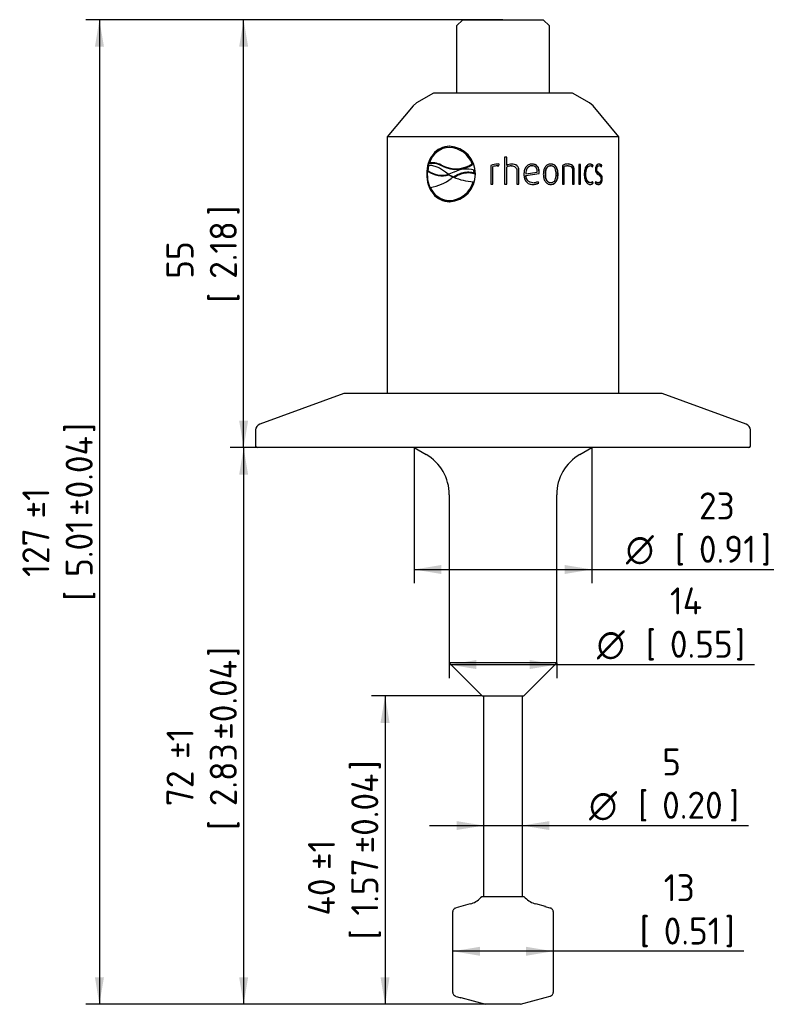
# Model space of a CAD drawing. Header units: millimetres. Extents: x 0 to 296, y -88 to 205.
# Tile 3 of 4: x 86 to 183, y 60 to 187. Entities that reach past the tile are written whole.
import ezdxf
from ezdxf.enums import TextEntityAlignment as Align

# ---------------------------------------------------------------- set-up
doc = ezdxf.new("R2010")
doc.units = ezdxf.units.MM
doc.layers.add('Default', color=7, linetype='Continuous')
doc.layers.add('SRD-HS-X3-20T', color=7, linetype='Continuous')
doc.styles.add('SEACAD_Solid_Edge_ISO', font='seiso.ttf')
doc.styles.add('SEACAD_Solid_Edge_ISO1_Symbols', font='semeci1.ttf')
doc.dimstyles.new('Rheonics_Publish', dxfattribs={"dimtxt": 3.5, "dimasz": 3.5, "dimexe": 1.75, "dimexo": 0, "dimgap": 0.875, "dimtad": 1, "dimdec": 1, "dimdsep": 46, "dimtxsty": 'SEACAD_Solid_Edge_ISO', "dimblk1": '_SE_FILLED', "dimblk2": '_SE_FILLED', "dimsah": 1, "dimcen": 1.75, "dimazin": 0, "dimtfac": 0.5, "dimtdec": 3, "dimtmove": 0, "dimatfit": 3, "dimfxl": 1, "dimarcsym": 0})

# ---------------------------------------------------------------- blocks, each defined once
blk = doc.blocks.new('SE1')
at = {"layer": 'SRD-HS-X3-20T', "color": 7, "linetype": 'Continuous'}
for p, q in [((143.46, 186.89), (142.66, 186.09)), ((142.66, 186.09), (142.66, 177.39)), ((143.46, 186.89), (153.86, 186.89)), ((154.66, 186.09), (153.86, 186.89)), ((154.66, 177.39), (154.66, 186.09)), ((139.66, 177.39), (137.48, 176.13)), ((157.66, 177.39), (139.66, 177.39)), ((159.84, 176.13), (157.66, 177.39)), ((137.48, 176.13), (137.02, 175.74)), ((160.31, 175.74), (159.84, 176.13)), ((137.02, 175.74), (133.66, 171.74)), ((163.66, 171.74), (160.31, 175.74)), ((163.66, 171.74), (133.66, 171.74)), ((133.66, 171.74), (133.66, 138.54)), ((163.66, 138.54), (163.66, 171.74)), ((139.21, 168.31), (139.16, 168.39)), ((144.57, 168.52), (144.53, 168.6)), ((144.74, 168.16), (144.69, 168.25)), ((147.96, 168.22), (147.96, 168.22)), ((148.11, 167.97), (148.17, 168.21)), ((149.14, 169.13), (148.86, 169.13)), ((148.86, 169.13), (148.86, 165.63)), ((149.14, 168.05), (149.14, 169.13)), ((149.14, 168.05), (149.14, 169.13)), ((149.78, 168.22), (149.78, 168.22)), ((158.69, 168.17), (158.48, 168.17)), ((158.48, 168.17), (158.48, 165.63)), ((158.63, 165.63), (158.63, 168.17)), ((158.69, 165.63), (158.69, 168.17)), ((138.86, 166.93), (138.79, 166.93)), ((139.04, 168), (138.93, 167.36)), ((138.98, 167.28), (138.93, 167.36)), ((140.93, 167.9), (140.88, 167.99)), ((141.59, 166.92), (141.23, 167.17)), ((141.67, 166.92), (141.59, 166.92)), ((141.64, 166.82), (141.6, 166.9)), ((141.68, 166.81), (141.63, 166.89)), ((141.63, 166.89), (142.25, 166.55)), ((142.32, 167.17), (141.67, 166.92)), ((144.95, 167.35), (144.91, 167.44)), ((144.94, 167.05), (144.91, 167.44)), ((144.99, 166.97), (144.94, 167.05)), ((144.99, 166.97), (144.95, 167.35)), ((147.09, 168.05), (147.08, 168.05)), ((147.08, 168.05), (147.08, 165.63)), ((147.09, 168.05), (147.09, 165.63)), ((147.36, 165.63), (147.36, 167.89)), ((147.93, 167.99), (147.92, 167.99)), ((147.92, 167.99), (148.11, 167.97)), ((147.98, 167.99), (147.97, 167.99)), ((147.98, 167.98), (148.12, 167.97)), ((149.14, 168.05), (149.14, 168.05)), ((149.14, 165.63), (149.14, 167.82)), ((149.14, 167.82), (149.14, 167.82)), ((149.14, 165.63), (149.14, 167.82)), ((149.74, 167.98), (149.75, 167.98)), ((150.45, 167.37), (150.45, 165.63)), ((150.71, 165.63), (150.71, 167.38)), ((150.71, 167.38), (150.73, 167.38)), ((150.73, 165.63), (150.73, 167.38)), ((151.6, 166.97), (151.62, 166.97)), ((151.61, 166.75), (153.32, 167.02)), ((151.62, 166.97), (153.1, 167.19)), ((151.63, 166.75), (153.36, 167.02)), ((152.39, 168), (152.42, 168)), ((153.32, 167.02), (153.33, 167.17)), ((153.32, 167.02), (153.36, 167.02)), ((153.33, 167.17), (153.36, 167.17)), ((153.36, 167.02), (153.36, 167.17)), ((154.1, 166.9), (154.14, 166.9)), ((154.8, 167.99), (154.85, 167.99)), ((155.74, 166.9), (155.78, 166.9)), ((156.35, 168.05), (156.35, 165.63)), ((156.53, 165.63), (156.53, 167.89)), ((156.53, 167.89), (156.59, 167.89)), ((156.59, 165.63), (156.59, 167.89)), ((157.05, 167.99), (157.1, 167.99)), ((157.67, 167.37), (157.67, 165.63)), ((157.83, 165.63), (157.83, 167.38)), ((157.83, 167.38), (157.89, 167.38)), ((157.89, 165.63), (157.89, 167.38)), ((159.31, 166.9), (159.38, 166.9)), ((159.85, 167.99), (159.93, 167.99)), ((160.18, 167.89), (160.23, 168.05)), ((160.23, 168.05), (160.31, 168.05)), ((160.25, 167.84), (160.31, 168.05)), ((160.71, 167.57), (160.79, 167.57)), ((161.02, 168), (161.11, 168)), ((161.33, 167.9), (161.37, 168.05)), ((161.37, 168.05), (161.46, 168.05)), ((161.4, 167.84), (161.46, 168.05)), ((141.68, 166.81), (142.2, 166.52)), ((142.23, 166.54), (141.96, 166.35)), ((142.25, 166.54), (142.25, 166.55)), ((144.85, 165.85), (144.8, 165.94)), ((147.08, 165.63), (147.36, 165.63)), ((148.86, 165.63), (149.14, 165.63)), ((150.45, 165.63), (150.73, 165.63)), ((151.61, 166.75), (151.63, 166.75)), ((152.51, 165.81), (152.53, 165.81)), ((153.25, 165.76), (153.16, 165.97)), ((153.28, 165.76), (153.19, 165.97)), ((153.25, 165.76), (153.28, 165.76)), ((154.8, 165.82), (154.85, 165.82)), ((156.35, 165.63), (156.59, 165.63)), ((157.67, 165.63), (157.89, 165.63)), ((158.48, 165.63), (158.69, 165.63)), ((159.85, 165.82), (159.93, 165.82)), ((160.23, 165.76), (160.18, 165.92)), ((160.23, 165.76), (160.31, 165.76)), ((160.31, 165.76), (160.25, 165.97)), ((160.65, 165.97), (160.59, 165.76)), ((160.93, 165.81), (161.01, 165.81)), ((161.42, 166.28), (161.5, 166.28)), ((139.38, 164.99), (139.43, 164.9)), ((141.79, 163.42), (141.75, 163.5)), ((128.06, 138.54), (117.19, 134.58)), ((169.26, 138.54), (128.06, 138.54)), ((180.14, 134.58), (169.26, 138.54)), ((116.66, 133.83), (116.66, 131.74)), ((180.66, 131.74), (180.66, 133.83)), ((180.46, 131.54), (116.86, 131.54)), ((137.17, 131.54), (138.71, 130.64)), ((158.61, 130.64), (160.16, 131.54)), ((141.71, 125.45), (141.71, 103.69)), ((155.61, 103.69), (155.61, 125.45)), ((155.61, 103.69), (141.71, 103.69)), ((141.71, 103.69), (145.96, 99.44)), ((151.36, 99.44), (155.61, 103.69)), ((145.96, 99.44), (151.36, 99.44)), ((146.15, 99.44), (146.15, 73.44)), ((151.17, 73.44), (151.17, 99.44)), ((145.91, 73.44), (145.77, 73.3)), ((151.41, 73.44), (145.91, 73.44)), ((151.55, 73.3), (151.41, 73.44)), ((142.17, 61.06), (142.17, 71.53)), ((143.19, 72.19), (142.61, 72.03)), ((144.43, 72.52), (143.19, 72.19)), ((154.14, 72.19), (152.9, 72.52)), ((154.09, 72.2), (154.72, 72.03)), ((155.15, 71.53), (155.15, 61.06)), ((143.15, 60.42), (143.22, 60.4)), ((143.22, 60.4), (146.41, 59.54)), ((150.91, 59.54), (154.1, 60.4)), ((154.11, 60.4), (154.75, 60.58)), ((150.91, 59.54), (146.41, 59.54))]:
    blk.add_line(p, q, dxfattribs=at)
for centre, radius, start, end in [((141.81, 167.61), 2.76, 91.231, 163.5035), ((141.57, 167), 3.52, 358.9216, 87.1523), ((141.63, 167.09), 3.27, 20.6282, 87.9368), ((139.36, 165.39), 3.01, 59.7007, 93.864), ((139.41, 165.31), 3, 59.7095, 93.9585), ((142.55, 171.53), 3.92, 244.7373, 303.1234), ((142.6, 171.45), 3.92, 244.7678, 303.0557), ((141.67, 167.01), 3.28, 20.6205, 27.5234), ((147.94, 166.02), 2.2, 89.576, 112.9945), ((147.95, 166.05), 2.17, 89.5774, 113.1406), ((148.03, 167.59), 0.64, 76.9468, 96.8834), ((149.81, 166.78), 1.44, 91.1524, 117.7582), ((157.11, 166.47), 1.76, 90.2342, 115.7841), ((159.83, 167.68), 0.542, 42.6372, 88.8417), ((159.91, 167.68), 0.547, 42.872, 88.8934), ((161, 167.74), 0.477, 39.3278, 88.9036), ((161.09, 167.74), 0.482, 39.5683, 88.9635), ((140.75, 169.95), 3.16, 234.7673, 285.4364), ((140.8, 169.86), 3.16, 234.835, 285.4653), ((141.57, 166.87), 3.52, 272.8429, 1.0754), ((143.94, 164.24), 3.34, 73.0967, 118.8063), ((147.9, 166.44), 1.55, 89.2618, 110.6306), ((149.75, 166.76), 1.23, 90.7154, 120.1091), ((149.76, 166.74), 1.24, 90.7015, 119.9273), ((157.04, 166.72), 1.27, 89.4512, 113.3271), ((157.09, 166.7), 1.29, 89.4505, 113.18), ((159.92, 167.54), 0.444, 42.0564, 88.1072), ((161.41, 167.52), 0.782, 176.5016, 241.8229), ((161.08, 167.59), 0.402, 37.6514, 86.6162), ((138.17, 171.38), 6.3, 280.1972, 306.9631), ((141.61, 166.81), 3.31, 272.3879, 344.7543), ((141.65, 166.73), 3.31, 272.3738, 344.7151), ((145.09, 172.74), 6.81, 245.5928, 267.6193), ((152.53, 167.16), 1.58, 268.7645, 297.2704), ((152.56, 167.18), 1.59, 268.766, 297.1012), ((152.55, 167.2), 1.39, 269.403, 297.8521), ((159.84, 166.11), 0.532, 270.7032, 317.818), ((159.91, 166.13), 0.55, 271.2504, 316.9844), ((159.92, 166.27), 0.443, 271.8421, 318.0009), ((161.04, 166.26), 0.675, 227.7703, 267.7197), ((160.98, 166.4), 0.592, 234.5849, 265.0523), ((161.06, 166.41), 0.598, 226.7217, 265.1085), ((160.79, 166.32), 0.568, 356.6017, 63.8658), ((141.79, 166.21), 2.71, 202.2902, 269.1219), ((141.83, 166.12), 2.71, 206.9853, 269.1543), ((117.46, 133.83), 0.8, 110, 180), ((179.86, 133.83), 0.8, 0, 70), ((116.86, 131.74), 0.2, 180, 270), ((180.46, 131.74), 0.2, 270, 0), ((135.71, 125.45), 6, 0, 60), ((161.61, 125.45), 6, 120, 180), ((143.65, 75.42), 3, 285, 315), ((153.67, 75.42), 3, 225, 255), ((148.27, 76.95), 17.34, 250.9368, 253.0468)]:
    blk.add_arc(centre, radius, start, end, dxfattribs=at)
blk.add_ellipse((154.59, 61.04), major_axis=(-0.131, 0.482), ratio=0.35526, start_param=3.12959, end_param=3.309107, dxfattribs=at)
for points, knots in [([(141.75, 170.52), (141.33, 170.5), (140.92, 170.42), (140.2, 170.06), (139.87, 169.8), (139.35, 169.14), (139.14, 168.74), (138.86, 167.87), (138.8, 167.4), (138.79, 166.93)], [0, 0, 0, 0, 0.25, 0.25, 0.5, 0.5, 0.75, 0.75, 1, 1, 1, 1]), ([(141.79, 170.52), (141.37, 170.5), (140.97, 170.42), (140.25, 170.06), (139.92, 169.79), (139.4, 169.13), (139.2, 168.73), (138.93, 167.87), (138.87, 167.4), (138.86, 166.93)], [0, 0, 0, 0, 0.25, 0.25, 0.5, 0.5, 0.75, 0.75, 1, 1, 1, 1]), ([(150.71, 167.38), (150.71, 167.44), (150.71, 167.5), (150.69, 167.62), (150.67, 167.68), (150.61, 167.84), (150.54, 167.94), (150.35, 168.09), (150.24, 168.14), (150.01, 168.2), (149.9, 168.22), (149.78, 168.22)], [0, 0, 0, 0, 0.125, 0.125, 0.25, 0.25, 0.5, 0.5, 0.75, 0.75, 1, 1, 1, 1]), ([(150.73, 167.38), (150.73, 167.44), (150.72, 167.5), (150.7, 167.62), (150.69, 167.68), (150.64, 167.79), (150.61, 167.84), (150.54, 167.94), (150.5, 167.98), (150.36, 168.09), (150.25, 168.14), (150.02, 168.2), (149.9, 168.22), (149.78, 168.22)], [0, 0, 0, 0, 0.125, 0.125, 0.25, 0.25, 0.375, 0.375, 0.5, 0.5, 0.75, 0.75, 1, 1, 1, 1]), ([(152.42, 168.22), (152.34, 168.22), (152.26, 168.21), (152.11, 168.18), (152.04, 168.15), (151.83, 168.05), (151.71, 167.94), (151.52, 167.68), (151.46, 167.53), (151.4, 167.3), (151.39, 167.22), (151.37, 167.06), (151.37, 166.98), (151.37, 166.9)], [0, 0, 0, 0, 0.125, 0.125, 0.25, 0.25, 0.5, 0.5, 0.75, 0.75, 0.875, 0.875, 1, 1, 1, 1]), ([(153.33, 167.17), (153.33, 167.24), (153.32, 167.3), (153.31, 167.44), (153.29, 167.51), (153.24, 167.7), (153.18, 167.82), (153.01, 168.02), (152.9, 168.1), (152.72, 168.18), (152.65, 168.19), (152.52, 168.22), (152.46, 168.22), (152.39, 168.22)], [0, 0, 0, 0, 0.125, 0.125, 0.25, 0.25, 0.5, 0.5, 0.75, 0.75, 0.875, 0.875, 1, 1, 1, 1]), ([(153.36, 167.17), (153.36, 167.24), (153.36, 167.31), (153.34, 167.44), (153.33, 167.51), (153.27, 167.7), (153.21, 167.82), (153.04, 168.03), (152.93, 168.1), (152.74, 168.18), (152.68, 168.19), (152.55, 168.22), (152.48, 168.22), (152.42, 168.22)], [0, 0, 0, 0, 0.125, 0.125, 0.25, 0.25, 0.5, 0.5, 0.75, 0.75, 0.875, 0.875, 1, 1, 1, 1]), ([(154.85, 168.22), (154.77, 168.22), (154.7, 168.21), (154.56, 168.18), (154.49, 168.16), (154.29, 168.05), (154.18, 167.94), (154.02, 167.68), (153.96, 167.53), (153.91, 167.3), (153.9, 167.22), (153.88, 167.06), (153.88, 166.98), (153.88, 166.9)], [0, 0, 0, 0, 0.125, 0.125, 0.25, 0.25, 0.5, 0.5, 0.75, 0.75, 0.875, 0.875, 1, 1, 1, 1]), ([(155.74, 166.9), (155.74, 166.98), (155.73, 167.06), (155.72, 167.22), (155.71, 167.3), (155.68, 167.45), (155.65, 167.52), (155.6, 167.67), (155.57, 167.74), (155.49, 167.87), (155.44, 167.93), (155.34, 168.04), (155.28, 168.08), (155.16, 168.15), (155.09, 168.18), (154.95, 168.21), (154.88, 168.22), (154.8, 168.22)], [0, 0, 0, 0, 0.125, 0.125, 0.25, 0.25, 0.375, 0.375, 0.5, 0.5, 0.625, 0.625, 0.75, 0.75, 0.875, 0.875, 1, 1, 1, 1]), ([(155.78, 166.9), (155.78, 166.98), (155.78, 167.06), (155.77, 167.22), (155.75, 167.3), (155.72, 167.45), (155.7, 167.52), (155.65, 167.67), (155.61, 167.74), (155.54, 167.87), (155.49, 167.93), (155.38, 168.04), (155.33, 168.08), (155.2, 168.15), (155.13, 168.18), (154.99, 168.21), (154.92, 168.22), (154.85, 168.22)], [0, 0, 0, 0, 0.125, 0.125, 0.25, 0.25, 0.375, 0.375, 0.5, 0.5, 0.625, 0.625, 0.75, 0.75, 0.875, 0.875, 1, 1, 1, 1]), ([(157.83, 167.38), (157.83, 167.44), (157.82, 167.5), (157.81, 167.62), (157.8, 167.68), (157.76, 167.79), (157.74, 167.85), (157.68, 167.94), (157.64, 167.99), (157.53, 168.1), (157.44, 168.15), (157.25, 168.21), (157.15, 168.22), (157.05, 168.22)], [0, 0, 0, 0, 0.125, 0.125, 0.25, 0.25, 0.375, 0.375, 0.5, 0.5, 0.75, 0.75, 1, 1, 1, 1]), ([(157.89, 167.38), (157.89, 167.44), (157.89, 167.5), (157.87, 167.62), (157.86, 167.68), (157.82, 167.79), (157.8, 167.85), (157.74, 167.94), (157.7, 167.99), (157.59, 168.1), (157.5, 168.15), (157.3, 168.21), (157.2, 168.22), (157.1, 168.22)], [0, 0, 0, 0, 0.125, 0.125, 0.25, 0.25, 0.375, 0.375, 0.5, 0.5, 0.75, 0.75, 1, 1, 1, 1]), ([(159.92, 168.22), (159.86, 168.22), (159.81, 168.21), (159.71, 168.18), (159.66, 168.15), (159.51, 168.04), (159.42, 167.94), (159.29, 167.68), (159.25, 167.53), (159.21, 167.3), (159.2, 167.22), (159.18, 167.06), (159.18, 166.98), (159.18, 166.9)], [0, 0, 0, 0, 0.125, 0.125, 0.25, 0.25, 0.5, 0.5, 0.75, 0.75, 0.875, 0.875, 1, 1, 1, 1]), ([(161.09, 168.22), (161.04, 168.22), (160.98, 168.21), (160.88, 168.16), (160.82, 168.12), (160.73, 168.01), (160.69, 167.93), (160.65, 167.8), (160.64, 167.76), (160.63, 167.66), (160.63, 167.61), (160.62, 167.57)], [0, 0, 0, 0, 0.25, 0.25, 0.5, 0.5, 0.75, 0.75, 0.875, 0.875, 1, 1, 1, 1]), ([(138.79, 166.93), (138.8, 166.46), (138.86, 165.99), (139.14, 165.12), (139.34, 164.73), (139.88, 164.06), (140.2, 163.8), (140.93, 163.44), (141.33, 163.36), (141.75, 163.35)], [0, 0, 0, 0, 0.25, 0.25, 0.5, 0.5, 0.75, 0.75, 1, 1, 1, 1]), ([(138.86, 166.93), (138.87, 166.46), (138.93, 165.99), (139.2, 165.13), (139.41, 164.73), (139.93, 164.07), (140.25, 163.8), (140.97, 163.44), (141.38, 163.36), (141.79, 163.35)], [0, 0, 0, 0, 0.25, 0.25, 0.5, 0.5, 0.75, 0.75, 1, 1, 1, 1]), ([(141.23, 167.17), (141.06, 167.3), (140.89, 167.42), (140.53, 167.64), (140.34, 167.74), (139.97, 167.9), (139.78, 167.96), (139.5, 168.01), (139.41, 168.02), (139.22, 168.02), (139.13, 168.01), (139.04, 168)], [0, 0, 0, 0, 0.25, 0.25, 0.5, 0.5, 0.75, 0.75, 0.875, 0.875, 1, 1, 1, 1]), ([(142.25, 166.55), (142.35, 166.61), (142.45, 166.68), (142.65, 166.79), (142.76, 166.85), (143.08, 166.99), (143.3, 167.07), (143.64, 167.15), (143.76, 167.17), (143.99, 167.2), (144.11, 167.2), (144.35, 167.19), (144.47, 167.18), (144.65, 167.14), (144.71, 167.13), (144.83, 167.09), (144.88, 167.07), (144.94, 167.05)], [0, 0, 0, 0, 0.125, 0.125, 0.25, 0.25, 0.5, 0.5, 0.625, 0.625, 0.75, 0.75, 0.875, 0.875, 0.9375, 0.9375, 1, 1, 1, 1]), ([(142.35, 166.51), (142.43, 166.56), (142.51, 166.61), (142.69, 166.71), (142.8, 166.76), (143.12, 166.91), (143.34, 166.99), (143.68, 167.07), (143.8, 167.09), (144.04, 167.12), (144.16, 167.12), (144.4, 167.11), (144.52, 167.1), (144.7, 167.06), (144.75, 167.04), (144.87, 167.01), (144.93, 166.99), (144.99, 166.97)], [0.026446, 0.026446, 0.026446, 0.026446, 0.125, 0.125, 0.25, 0.25, 0.5, 0.5, 0.625, 0.625, 0.75, 0.75, 0.875, 0.875, 0.9375, 0.9375, 1, 1, 1, 1]), ([(149.75, 167.98), (149.84, 167.98), (149.93, 167.97), (150.1, 167.93), (150.18, 167.89), (150.32, 167.78), (150.37, 167.71), (150.44, 167.55), (150.45, 167.46), (150.45, 167.37)], [0, 0, 0, 0, 0.25, 0.25, 0.5, 0.5, 0.75, 0.75, 1, 1, 1, 1]), ([(151.37, 166.9), (151.37, 166.82), (151.37, 166.74), (151.39, 166.57), (151.4, 166.49), (151.47, 166.25), (151.54, 166.09), (151.75, 165.83), (151.89, 165.73), (152.12, 165.64), (152.2, 165.62), (152.36, 165.59), (152.44, 165.58), (152.52, 165.58)], [0, 0, 0, 0, 0.125, 0.125, 0.25, 0.25, 0.5, 0.5, 0.75, 0.75, 0.875, 0.875, 1, 1, 1, 1]), ([(152.39, 168), (152.27, 168), (152.15, 167.97), (151.94, 167.86), (151.85, 167.77), (151.72, 167.56), (151.67, 167.45), (151.61, 167.21), (151.6, 167.09), (151.6, 166.97)], [0, 0, 0, 0, 0.25, 0.25, 0.5, 0.5, 0.75, 0.75, 1, 1, 1, 1]), ([(152.42, 168), (152.3, 168), (152.18, 167.97), (151.96, 167.86), (151.87, 167.77), (151.74, 167.56), (151.69, 167.45), (151.63, 167.21), (151.62, 167.09), (151.62, 166.97)], [0, 0, 0, 0, 0.25, 0.25, 0.5, 0.5, 0.75, 0.75, 1, 1, 1, 1]), ([(153.1, 167.19), (153.1, 167.29), (153.09, 167.39), (153.04, 167.59), (153, 167.69), (152.88, 167.85), (152.8, 167.91), (152.62, 167.98), (152.52, 168), (152.42, 168)], [0, 0, 0, 0, 0.25, 0.25, 0.5, 0.5, 0.75, 0.75, 1, 1, 1, 1]), ([(153.88, 166.9), (153.88, 166.83), (153.88, 166.75), (153.9, 166.59), (153.91, 166.51), (153.94, 166.36), (153.97, 166.28), (154.02, 166.14), (154.06, 166.07), (154.14, 165.94), (154.19, 165.87), (154.3, 165.77), (154.36, 165.72), (154.49, 165.65), (154.56, 165.62), (154.7, 165.59), (154.77, 165.58), (154.85, 165.58)], [0, 0, 0, 0, 0.125, 0.125, 0.25, 0.25, 0.375, 0.375, 0.5, 0.5, 0.625, 0.625, 0.75, 0.75, 0.875, 0.875, 1, 1, 1, 1]), ([(154.8, 167.99), (154.75, 167.99), (154.69, 167.98), (154.58, 167.95), (154.53, 167.93), (154.38, 167.83), (154.3, 167.74), (154.19, 167.52), (154.15, 167.4), (154.11, 167.15), (154.1, 167.03), (154.1, 166.9)], [0, 0, 0, 0, 0.125, 0.125, 0.25, 0.25, 0.5, 0.5, 0.75, 0.75, 1, 1, 1, 1]), ([(154.1, 166.9), (154.1, 166.78), (154.11, 166.65), (154.15, 166.41), (154.19, 166.29), (154.3, 166.07), (154.38, 165.98), (154.52, 165.88), (154.58, 165.86), (154.69, 165.82), (154.75, 165.82), (154.8, 165.82)], [0, 0, 0, 0, 0.25, 0.25, 0.5, 0.5, 0.75, 0.75, 0.875, 0.875, 1, 1, 1, 1]), ([(154.85, 167.99), (154.79, 167.99), (154.73, 167.98), (154.62, 167.95), (154.57, 167.93), (154.42, 167.83), (154.34, 167.74), (154.23, 167.52), (154.19, 167.4), (154.15, 167.15), (154.14, 167.03), (154.14, 166.9)], [0, 0, 0, 0, 0.125, 0.125, 0.25, 0.25, 0.5, 0.5, 0.75, 0.75, 1, 1, 1, 1]), ([(154.14, 166.9), (154.14, 166.78), (154.15, 166.65), (154.19, 166.41), (154.22, 166.29), (154.34, 166.07), (154.42, 165.98), (154.56, 165.88), (154.62, 165.86), (154.73, 165.82), (154.79, 165.82), (154.85, 165.82)], [0, 0, 0, 0, 0.25, 0.25, 0.5, 0.5, 0.75, 0.75, 0.875, 0.875, 1, 1, 1, 1]), ([(154.8, 165.58), (154.88, 165.58), (154.95, 165.59), (155.09, 165.62), (155.16, 165.65), (155.34, 165.76), (155.45, 165.87), (155.61, 166.13), (155.66, 166.28), (155.71, 166.51), (155.72, 166.59), (155.73, 166.75), (155.74, 166.83), (155.74, 166.9)], [0, 0, 0, 0, 0.125, 0.125, 0.25, 0.25, 0.5, 0.5, 0.75, 0.75, 0.875, 0.875, 1, 1, 1, 1]), ([(155.54, 166.9), (155.54, 167.03), (155.53, 167.15), (155.49, 167.4), (155.45, 167.52), (155.35, 167.74), (155.27, 167.83), (155.12, 167.93), (155.07, 167.95), (154.96, 167.98), (154.9, 167.99), (154.85, 167.99)], [0, 0, 0, 0, 0.25, 0.25, 0.5, 0.5, 0.75, 0.75, 0.875, 0.875, 1, 1, 1, 1]), ([(154.85, 165.82), (154.9, 165.82), (154.96, 165.82), (155.07, 165.86), (155.12, 165.88), (155.27, 165.97), (155.35, 166.07), (155.45, 166.29), (155.49, 166.41), (155.53, 166.65), (155.54, 166.78), (155.54, 166.9)], [0, 0, 0, 0, 0.125, 0.125, 0.25, 0.25, 0.5, 0.5, 0.75, 0.75, 1, 1, 1, 1]), ([(154.85, 165.58), (154.92, 165.58), (154.99, 165.59), (155.13, 165.62), (155.2, 165.65), (155.39, 165.76), (155.5, 165.87), (155.65, 166.13), (155.71, 166.28), (155.75, 166.51), (155.77, 166.59), (155.78, 166.75), (155.78, 166.83), (155.78, 166.9)], [0, 0, 0, 0, 0.125, 0.125, 0.25, 0.25, 0.5, 0.5, 0.75, 0.75, 0.875, 0.875, 1, 1, 1, 1]), ([(157.1, 167.99), (157.18, 167.99), (157.25, 167.98), (157.39, 167.94), (157.46, 167.9), (157.56, 167.78), (157.61, 167.71), (157.66, 167.55), (157.67, 167.46), (157.67, 167.37)], [0, 0, 0, 0, 0.25, 0.25, 0.5, 0.5, 0.75, 0.75, 1, 1, 1, 1]), ([(159.18, 166.9), (159.18, 166.82), (159.18, 166.74), (159.2, 166.59), (159.21, 166.51), (159.25, 166.28), (159.29, 166.13), (159.39, 165.93), (159.43, 165.87), (159.51, 165.77), (159.56, 165.73), (159.65, 165.65), (159.71, 165.63), (159.81, 165.59), (159.86, 165.58), (159.92, 165.58)], [0, 0, 0, 0, 0.125, 0.125, 0.25, 0.25, 0.5, 0.5, 0.625, 0.625, 0.75, 0.75, 0.875, 0.875, 1, 1, 1, 1]), ([(159.31, 166.9), (159.31, 167.03), (159.32, 167.16), (159.35, 167.4), (159.38, 167.52), (159.47, 167.74), (159.54, 167.83), (159.65, 167.92), (159.69, 167.95), (159.77, 167.98), (159.81, 167.98), (159.85, 167.99)], [0, 0, 0, 0, 0.25, 0.25, 0.5, 0.5, 0.75, 0.75, 0.875, 0.875, 1, 1, 1, 1]), ([(159.85, 165.82), (159.77, 165.83), (159.69, 165.86), (159.54, 165.98), (159.47, 166.07), (159.38, 166.29), (159.35, 166.41), (159.32, 166.65), (159.31, 166.78), (159.31, 166.9)], [0, 0, 0, 0, 0.25, 0.25, 0.5, 0.5, 0.75, 0.75, 1, 1, 1, 1]), ([(159.38, 166.9), (159.38, 167.03), (159.39, 167.16), (159.42, 167.4), (159.46, 167.53), (159.52, 167.69), (159.55, 167.74), (159.61, 167.82), (159.65, 167.86), (159.72, 167.92), (159.76, 167.95), (159.85, 167.98), (159.89, 167.98), (159.93, 167.99)], [0, 0, 0, 0, 0.25, 0.25, 0.5, 0.5, 0.625, 0.625, 0.75, 0.75, 0.875, 0.875, 1, 1, 1, 1]), ([(159.93, 165.82), (159.85, 165.83), (159.76, 165.86), (159.61, 165.98), (159.55, 166.07), (159.46, 166.29), (159.42, 166.41), (159.39, 166.65), (159.38, 166.78), (159.38, 166.9)], [0, 0, 0, 0, 0.25, 0.25, 0.5, 0.5, 0.75, 0.75, 1, 1, 1, 1]), ([(160.71, 167.57), (160.71, 167.63), (160.72, 167.69), (160.76, 167.81), (160.78, 167.86), (160.84, 167.93), (160.88, 167.96), (160.95, 167.99), (160.99, 167.99), (161.02, 168)], [0, 0, 0, 0, 0.25, 0.25, 0.5, 0.5, 0.75, 0.75, 1, 1, 1, 1]), ([(161.02, 167.04), (160.95, 167.09), (160.88, 167.14), (160.78, 167.26), (160.76, 167.31), (160.72, 167.43), (160.71, 167.5), (160.71, 167.57)], [0, 0, 0, 0, 0.5, 0.5, 0.75, 0.75, 1, 1, 1, 1]), ([(160.79, 167.57), (160.79, 167.63), (160.81, 167.69), (160.84, 167.81), (160.87, 167.86), (160.93, 167.93), (160.96, 167.96), (161.03, 167.99), (161.07, 167.99), (161.11, 168)], [0, 0, 0, 0, 0.25, 0.25, 0.5, 0.5, 0.75, 0.75, 1, 1, 1, 1]), ([(161.11, 167.04), (161.03, 167.09), (160.96, 167.14), (160.87, 167.26), (160.84, 167.31), (160.8, 167.43), (160.79, 167.5), (160.79, 167.57)], [0, 0, 0, 0, 0.5, 0.5, 0.75, 0.75, 1, 1, 1, 1]), ([(161.42, 166.28), (161.42, 166.38), (161.41, 166.47), (161.37, 166.65), (161.34, 166.73), (161.26, 166.85), (161.21, 166.89), (161.12, 166.97), (161.07, 167.01), (161.02, 167.04)], [0, 0, 0, 0, 0.25, 0.25, 0.5, 0.5, 0.75, 0.75, 1, 1, 1, 1]), ([(161.5, 166.28), (161.5, 166.38), (161.49, 166.47), (161.45, 166.65), (161.42, 166.73), (161.34, 166.85), (161.3, 166.89), (161.2, 166.97), (161.15, 167.01), (161.11, 167.04)], [0, 0, 0, 0, 0.25, 0.25, 0.5, 0.5, 0.75, 0.75, 1, 1, 1, 1]), ([(152.51, 165.81), (152.39, 165.82), (152.27, 165.84), (152.04, 165.92), (151.94, 165.98), (151.77, 166.16), (151.71, 166.28), (151.66, 166.45), (151.64, 166.51), (151.62, 166.63), (151.62, 166.69), (151.61, 166.75)], [0, 0, 0, 0, 0.25, 0.25, 0.5, 0.5, 0.75, 0.75, 0.875, 0.875, 1, 1, 1, 1]), ([(152.53, 165.81), (152.41, 165.82), (152.29, 165.84), (152.07, 165.92), (151.96, 165.98), (151.8, 166.16), (151.74, 166.27), (151.68, 166.45), (151.66, 166.51), (151.64, 166.63), (151.64, 166.69), (151.63, 166.75)], [0, 0, 0, 0, 0.25, 0.25, 0.5, 0.5, 0.75, 0.75, 0.875, 0.875, 1, 1, 1, 1]), ([(160.93, 165.58), (160.99, 165.58), (161.05, 165.59), (161.16, 165.64), (161.22, 165.68), (161.31, 165.8), (161.35, 165.88), (161.39, 166.02), (161.4, 166.07), (161.42, 166.17), (161.42, 166.23), (161.42, 166.28)], [0, 0, 0, 0, 0.25, 0.25, 0.5, 0.5, 0.75, 0.75, 0.875, 0.875, 1, 1, 1, 1]), ([(161.35, 166.29), (161.35, 166.21), (161.34, 166.14), (161.3, 166.01), (161.28, 165.96), (161.21, 165.88), (161.17, 165.85), (161.09, 165.82), (161.05, 165.81), (161.01, 165.81)], [0, 0, 0, 0, 0.25, 0.25, 0.5, 0.5, 0.75, 0.75, 1, 1, 1, 1]), ([(161.01, 165.58), (161.07, 165.58), (161.13, 165.59), (161.25, 165.64), (161.3, 165.68), (161.4, 165.8), (161.44, 165.88), (161.48, 166.02), (161.49, 166.07), (161.5, 166.17), (161.5, 166.23), (161.5, 166.28)], [0, 0, 0, 0, 0.25, 0.25, 0.5, 0.5, 0.75, 0.75, 0.875, 0.875, 1, 1, 1, 1]), ([(142.58, 72.02), (142.55, 72.01), (142.51, 71.99), (142.41, 71.94), (142.3, 71.86), (142.21, 71.74), (142.18, 71.63), (142.17, 71.57), (142.17, 71.53)], [0, 0, 0, 0, 0.10121, 0.212736, 0.462553, 0.731071, 0.866066, 1, 1, 1, 1]), ([(155.15, 71.53), (155.15, 71.57), (155.15, 71.63), (155.11, 71.74), (155.03, 71.86), (154.91, 71.94), (154.81, 71.99), (154.77, 72.01), (154.75, 72.02)], [0, 0, 0, 0, 0.133934, 0.268929, 0.537447, 0.787264, 0.89879, 1, 1, 1, 1]), ([(142.17, 61.06), (142.17, 61.03), (142.18, 60.97), (142.21, 60.85), (142.3, 60.73), (142.41, 60.65), (142.51, 60.6), (142.55, 60.59), (142.58, 60.58)], [0, 0, 0, 0, 0.13388, 0.268865, 0.537485, 0.787379, 0.898858, 1, 1, 1, 1]), ([(154.75, 60.58), (154.77, 60.59), (154.81, 60.6), (154.91, 60.65), (155.03, 60.73), (155.11, 60.85), (155.15, 60.97), (155.15, 61.03), (155.15, 61.06)], [0, 0, 0, 0, 0.101142, 0.212621, 0.462515, 0.731135, 0.86612, 1, 1, 1, 1])]:
    blk.add_open_spline(points, degree=3, knots=knots, dxfattribs=at)
for points in [[(141.6, 166.9), (141.61, 166.89), (141.63, 166.89)], [(141.64, 166.82), (141.66, 166.81), (141.68, 166.81)], [(142.27, 166.54), (142.25, 166.54), (142.23, 166.54)]]:
    blk.add_open_spline(points, degree=2, dxfattribs=at)
blk = doc.blocks.new('DMBLK41')
at = {"layer": 'Default', "linetype": 'Continuous'}
for points in [[(142.65, 82.08), (146.15, 82.66), (142.65, 83.24)], [(154.67, 82.08), (154.67, 83.24), (151.17, 82.66)]]:
    blk.add_hatch(color=7, dxfattribs=at).paths.add_polyline_path(points)
at = {"layer": 'Default', "color": 7, "linetype": 'Continuous'}
blk.add_line((139.15, 82.66), (180.42, 82.66), dxfattribs=at)
for s, style, p in [('5', 'SEACAD_Solid_Edge_ISO', (169.25, 92.64)), ('O', 'SEACAD_Solid_Edge_ISO1_Symbols', (159.8, 87.04)), ('[', 'SEACAD_Solid_Edge_ISO', (166.15, 87.04)), ('0.20', 'SEACAD_Solid_Edge_ISO', (169.25, 87.04)), (']', 'SEACAD_Solid_Edge_ISO', (177.92, 87.04))]:
    blk.add_text(s, height=3.5, dxfattribs=dict(at, style=style)).set_placement(p, align=Align.TOP_LEFT)
blk = doc.blocks.new('_SE_FILLED')
at = {"color": 0}
blk.add_line((0, 0), (-1, 0), dxfattribs=at)
blk.add_solid([(0, 0), (-1, -0.1665), (-1, 0.1665), (0, 0)], dxfattribs=at)
blk = doc.blocks.new('DMBLK42')
at = {"layer": 'Default', "linetype": 'Continuous'}
for points in [[(145.21, 102.9), (145.21, 104.07), (141.71, 103.48)], [(152.11, 102.9), (155.61, 103.48), (152.11, 104.07)]]:
    blk.add_hatch(color=7, dxfattribs=at).paths.add_polyline_path(points)
at = {"layer": 'Default', "color": 7, "linetype": 'Continuous'}
for p, q in [((141.71, 103.69), (141.71, 101.73)), ((141.71, 103.48), (181.18, 103.48)), ((155.61, 103.69), (155.61, 101.73))]:
    blk.add_line(p, q, dxfattribs=at)
for s, style, p in [('14', 'SEACAD_Solid_Edge_ISO', (170.25, 113.46)), ('O', 'SEACAD_Solid_Edge_ISO1_Symbols', (160.8, 107.86)), ('[', 'SEACAD_Solid_Edge_ISO', (167.14, 107.86)), ('0.55', 'SEACAD_Solid_Edge_ISO', (170.25, 107.86)), (']', 'SEACAD_Solid_Edge_ISO', (178.68, 107.86))]:
    blk.add_text(s, height=3.5, dxfattribs=dict(at, style=style)).set_placement(p, align=Align.TOP_LEFT)
blk = doc.blocks.new('DMBLK43')
at = {"layer": 'Default', "linetype": 'Continuous'}
for points in [[(114.53, 183.39), (115.69, 183.39), (115.11, 186.89)], [(114.53, 135.04), (115.11, 131.54), (115.69, 135.04)]]:
    blk.add_hatch(color=7, dxfattribs=at).paths.add_polyline_path(points)
at = {"layer": 'Default', "color": 7, "linetype": 'Continuous'}
for p, q in [((148.66, 186.89), (113.36, 186.89)), ((115.11, 131.54), (115.11, 186.89)), ((116.86, 131.54), (113.36, 131.54))]:
    blk.add_line(p, q, dxfattribs=at)
at = {"layer": 'Default', "color": 7, "linetype": 'Continuous', "style": 'SEACAD_Solid_Edge_ISO'}
for s, p in [(']', (110.73, 161.56)), ('2.18', (110.73, 153.37)), ('55', (105.13, 153.37)), ('[', (110.73, 150.27))]:
    blk.add_text(s, height=3.5, rotation=90, dxfattribs=at).set_placement(p, align=Align.TOP_LEFT)
blk = doc.blocks.new('DMBLK46')
at = {"layer": 'Default', "linetype": 'Continuous'}
for points in [[(95.87, 183.39), (97.04, 183.39), (96.45, 186.89)], [(95.87, 63.04), (96.45, 59.54), (97.04, 63.04)]]:
    blk.add_hatch(color=7, dxfattribs=at).paths.add_polyline_path(points)
at = {"layer": 'Default', "color": 7, "linetype": 'Continuous'}
for p, q in [((143.46, 186.89), (94.7, 186.89)), ((96.45, 186.89), (96.45, 59.54)), ((148.66, 59.54), (94.7, 59.54))]:
    blk.add_line(p, q, dxfattribs=at)
at = {"layer": 'Default', "color": 7, "linetype": 'Continuous', "style": 'SEACAD_Solid_Edge_ISO'}
for s, p in [('±0.04', (92.08, 122.7)), (']', (92.08, 133.44)), ('±1', (86.48, 122.38)), ('5.01', (92.08, 114.82)), ('127', (86.48, 114.82)), ('[', (92.08, 111.72))]:
    blk.add_text(s, height=3.5, rotation=90, dxfattribs=at).set_placement(p, align=Align.TOP_LEFT)
blk = doc.blocks.new('DMBLK47')
at = {"layer": 'Default', "linetype": 'Continuous'}
for points in [[(114.53, 128.04), (115.69, 128.04), (115.11, 131.54)], [(114.53, 63.04), (115.11, 59.54), (115.69, 63.04)]]:
    blk.add_hatch(color=7, dxfattribs=at).paths.add_polyline_path(points)
at = {"layer": 'Default', "color": 7, "linetype": 'Continuous'}
for p, q in [((116.86, 131.54), (113.36, 131.54)), ((115.11, 131.54), (115.11, 59.54)), ((148.66, 59.54), (113.36, 59.54))]:
    blk.add_line(p, q, dxfattribs=at)
at = {"layer": 'Default', "color": 7, "linetype": 'Continuous', "style": 'SEACAD_Solid_Edge_ISO'}
for s, p in [('±0.04', (110.73, 93.75)), (']', (110.73, 104.49)), ('±1', (105.13, 91.28)), ('2.83', (110.73, 85.16)), ('72', (105.13, 85.16)), ('[', (110.73, 82.06))]:
    blk.add_text(s, height=3.5, rotation=90, dxfattribs=at).set_placement(p, align=Align.TOP_LEFT)
blk = doc.blocks.new('DMBLK48')
at = {"layer": 'Default', "linetype": 'Continuous'}
for points in [[(145.67, 65.82), (145.67, 66.98), (142.17, 66.4)], [(151.65, 65.82), (155.15, 66.4), (151.65, 66.98)]]:
    blk.add_hatch(color=7, dxfattribs=at).paths.add_polyline_path(points)
at = {"layer": 'Default', "color": 7, "linetype": 'Continuous'}
blk.add_line((179.82, 66.4), (142.17, 66.4), dxfattribs=at)
at = {"layer": 'Default', "color": 7, "linetype": 'Continuous', "style": 'SEACAD_Solid_Edge_ISO'}
for s, p in [('13', (169.45, 76.37)), ('[', (166.35, 70.77)), ('0.51', (169.45, 70.77)), (']', (177.33, 70.77))]:
    blk.add_text(s, height=3.5, dxfattribs=at).set_placement(p, align=Align.TOP_LEFT)
blk = doc.blocks.new('DMBLK49')
at = {"layer": 'Default', "linetype": 'Continuous'}
for points in [[(132.82, 95.94), (133.99, 95.94), (133.41, 99.44)], [(132.82, 63.04), (133.41, 59.54), (133.99, 63.04)]]:
    blk.add_hatch(color=7, dxfattribs=at).paths.add_polyline_path(points)
at = {"layer": 'Default', "color": 7, "linetype": 'Continuous'}
for p, q in [((145.96, 99.44), (131.66, 99.44)), ((133.41, 99.44), (133.41, 59.54)), ((148.66, 59.54), (131.66, 59.54))]:
    blk.add_line(p, q, dxfattribs=at)
at = {"layer": 'Default', "color": 7, "linetype": 'Continuous', "style": 'SEACAD_Solid_Edge_ISO'}
for s, p in [('±0.04', (129.03, 79.05)), (']', (129.03, 89.79)), ('±1', (123.43, 76.91)), ('1.57', (129.03, 71.02)), ('40', (123.43, 71.02)), ('[', (129.03, 67.92))]:
    blk.add_text(s, height=3.5, rotation=90, dxfattribs=at).set_placement(p, align=Align.TOP_LEFT)
blk = doc.blocks.new('DMBLK50')
at = {"layer": 'Default', "linetype": 'Continuous'}
for points in [[(140.67, 115.2), (140.67, 116.36), (137.17, 115.78)], [(156.66, 115.2), (160.16, 115.78), (156.66, 116.36)]]:
    blk.add_hatch(color=7, dxfattribs=at).paths.add_polyline_path(points)
at = {"layer": 'Default', "color": 7, "linetype": 'Continuous'}
for p, q in [((137.17, 131.54), (137.17, 114.03)), ((160.16, 131.54), (160.16, 114.03)), ((137.17, 115.78), (184.55, 115.78))]:
    blk.add_line(p, q, dxfattribs=at)
for s, style, p in [('23', 'SEACAD_Solid_Edge_ISO', (174.01, 125.75)), ('O', 'SEACAD_Solid_Edge_ISO1_Symbols', (164.56, 120.15)), ('[', 'SEACAD_Solid_Edge_ISO', (170.91, 120.15)), ('0.91', 'SEACAD_Solid_Edge_ISO', (174.01, 120.15)), (']', 'SEACAD_Solid_Edge_ISO', (182.05, 120.15))]:
    blk.add_text(s, height=3.5, dxfattribs=dict(at, style=style)).set_placement(p, align=Align.TOP_LEFT)

msp = doc.modelspace()

# ---------------------------------------------------------------- block references
at = {"layer": 'Default'}
msp.add_blockref('SE1', (0, 0), dxfattribs=at)

# ---------------------------------------------------------------- dimensions: what is measured, and where the dimension line sits
at = {"layer": 'Default', "color": 7, "linetype": 'Continuous'}
for base, p1, p2, angle, text, override, picture, middle, dimtype in [((96.45, 59.54), (153.86, 186.89), (148.66, 59.54), 90, '\\A1;<> ±1', {"dimdec": 0, "dimpost": '\\X', "dimtdec": 2}, 'DMBLK46', (96.45, 123.22), 160), ((115.11, 186.89), (116.86, 131.54), (148.66, 186.89), 90, '\\A1;<>', {"dimdec": 0, "dimpost": '\\X'}, 'DMBLK43', (115.11, 156.55), 160), ((115.11, 59.54), (116.86, 131.54), (148.66, 59.54), 90, '\\A1;<> ±1', {"dimpost": '\\X', "dimtdec": 2}, 'DMBLK47', (115.11, 93.91), 160), ((137.17, 115.78), (137.17, 131.54), (160.16, 131.54), 0, '\\A1;%%C <> ', {"dimpost": '\\X'}, 'DMBLK50', (163.34, 115.78), 161), ((141.71, 103.48), (141.71, 125.45), (155.61, 125.45), 0, '\\A1;%%C <>', {"dimdec": 0, "dimpost": '\\X'}, 'DMBLK42', (159.57, 103.48), 161), ((133.41, 59.54), (145.96, 99.44), (148.66, 59.54), 90, '\\A1;<> ±1', {"dimdec": 0, "dimpost": '\\X', "dimtdec": 2}, 'DMBLK49', (133.41, 79.49), 160), ((146.15, 82.66), (146.15, 99.48), (151.17, 99.48), 0, '\\A1;%%C <>', {"dimpost": '\\X'}, 'DMBLK41', (158.58, 82.66), 161)]:
    dim = msp.add_linear_dim(base=base, p1=p1, p2=p2, angle=angle, text=text, dimstyle='Rheonics_Publish', override=override, dxfattribs=at)
    dim.commit()
    dim.dimension.update_dxf_attribs({"geometry": picture, "text_midpoint": middle, "dimtype": dimtype})
dim = msp.add_linear_dim(base=(142.17, 66.4), p1=(155.15, 71.53), p2=(142.17, 71.53), text='\\A1;<>', dimstyle='Rheonics_Publish', override={"dimdec": 0, "dimpost": '\\X'}, dxfattribs=at)
dim.commit()
dim.dimension.update_dxf_attribs({"geometry": 'DMBLK48', "text_midpoint": (165.12, 66.4), "dimtype": 160})

doc.saveas('drawing.dxf')
